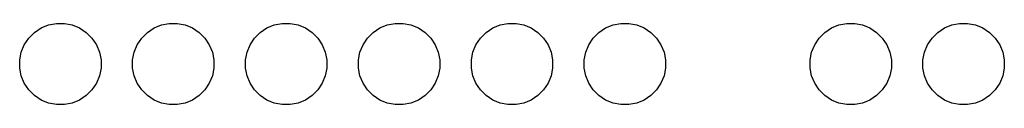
# Model space of a CAD drawing. Extents: x 4.66 to 8.46, y -5.32 to -3.29.
# Tile 5 of 6: x 6.564 to 7.436, y -3.386 to -3.314. Entities that reach past the tile are written whole.
import ezdxf

# ---------------------------------------------------------------- set-up
doc = ezdxf.new("R2010")
doc.units = 0
doc.header["$MEASUREMENT"] = 0
doc.layers.add('BLACK', color=7, linetype='CONTINUOUS')

msp = doc.modelspace()

# ---------------------------------------------------------------- linework, layer by layer
at = {"layer": 'BLACK', "linetype": 'CONTINUOUS'}
for p, q in [((6.57203, -3.32705), (6.57705, -3.32203)), ((6.57705, -3.32203), (6.58294, -3.31809)), ((6.58294, -3.31809), (6.5895, -3.31538)), ((6.5895, -3.31538), (6.59645, -3.31399)), ((6.59645, -3.31399), (6.60355, -3.31399)), ((6.60355, -3.31399), (6.6105, -3.31538)), ((6.6105, -3.31538), (6.61706, -3.31809)), ((6.61706, -3.31809), (6.62295, -3.32203)), ((6.62295, -3.32203), (6.62797, -3.32705)), ((6.67203, -3.32705), (6.67705, -3.32203)), ((6.67705, -3.32203), (6.68294, -3.31809)), ((6.68294, -3.31809), (6.6895, -3.31538)), ((6.6895, -3.31538), (6.69645, -3.31399)), ((6.69645, -3.31399), (6.70355, -3.31399)), ((6.70355, -3.31399), (6.7105, -3.31538)), ((6.7105, -3.31538), (6.71706, -3.31809)), ((6.71706, -3.31809), (6.72295, -3.32203)), ((6.72295, -3.32203), (6.72797, -3.32705)), ((6.77203, -3.32705), (6.77705, -3.32203)), ((6.77705, -3.32203), (6.78294, -3.31809)), ((6.78294, -3.31809), (6.7895, -3.31538)), ((6.7895, -3.31538), (6.79645, -3.31399)), ((6.79645, -3.31399), (6.80355, -3.31399)), ((6.80355, -3.31399), (6.8105, -3.31538)), ((6.8105, -3.31538), (6.81706, -3.31809)), ((6.81706, -3.31809), (6.82295, -3.32203)), ((6.82295, -3.32203), (6.82797, -3.32705)), ((6.87203, -3.32705), (6.87705, -3.32203)), ((6.87705, -3.32203), (6.88294, -3.31809)), ((6.88294, -3.31809), (6.8895, -3.31538)), ((6.8895, -3.31538), (6.89645, -3.31399)), ((6.89645, -3.31399), (6.90355, -3.31399)), ((6.90355, -3.31399), (6.9105, -3.31538)), ((6.9105, -3.31538), (6.91706, -3.31809)), ((6.91706, -3.31809), (6.92295, -3.32203)), ((6.92295, -3.32203), (6.92797, -3.32705)), ((6.97203, -3.32705), (6.97705, -3.32203)), ((6.97705, -3.32203), (6.98294, -3.31809)), ((6.98294, -3.31809), (6.9895, -3.31538)), ((6.9895, -3.31538), (6.99645, -3.31399)), ((6.99645, -3.31399), (7.00355, -3.31399)), ((7.00355, -3.31399), (7.0105, -3.31538)), ((7.0105, -3.31538), (7.01706, -3.31809)), ((7.01706, -3.31809), (7.02295, -3.32203)), ((7.02295, -3.32203), (7.02797, -3.32705)), ((7.07203, -3.32705), (7.07705, -3.32203)), ((7.07705, -3.32203), (7.08294, -3.31809)), ((7.08294, -3.31809), (7.0895, -3.31538)), ((7.0895, -3.31538), (7.09645, -3.31399)), ((7.09645, -3.31399), (7.10355, -3.31399)), ((7.10355, -3.31399), (7.1105, -3.31538)), ((7.1105, -3.31538), (7.11706, -3.31809)), ((7.11706, -3.31809), (7.12295, -3.32203)), ((7.12295, -3.32203), (7.12797, -3.32705)), ((7.27203, -3.32705), (7.27705, -3.32203)), ((7.27705, -3.32203), (7.28294, -3.31809)), ((7.28294, -3.31809), (7.2895, -3.31538)), ((7.2895, -3.31538), (7.29645, -3.31399)), ((7.29645, -3.31399), (7.30355, -3.31399)), ((7.30355, -3.31399), (7.3105, -3.31538)), ((7.3105, -3.31538), (7.31706, -3.31809)), ((7.31706, -3.31809), (7.32295, -3.32203)), ((7.32295, -3.32203), (7.32797, -3.32705)), ((7.37203, -3.32705), (7.37705, -3.32203)), ((7.37705, -3.32203), (7.38294, -3.31809)), ((7.38294, -3.31809), (7.3895, -3.31538)), ((7.3895, -3.31538), (7.39645, -3.31399)), ((7.39645, -3.31399), (7.40355, -3.31399)), ((7.40355, -3.31399), (7.4105, -3.31538)), ((7.4105, -3.31538), (7.41706, -3.31809)), ((7.41706, -3.31809), (7.42295, -3.32203)), ((7.42295, -3.32203), (7.42797, -3.32705)), ((6.56809, -3.33294), (6.57203, -3.32705)), ((6.62797, -3.32705), (6.63191, -3.33294)), ((6.66809, -3.33294), (6.67203, -3.32705)), ((6.72797, -3.32705), (6.73191, -3.33294)), ((6.76809, -3.33294), (6.77203, -3.32705)), ((6.82797, -3.32705), (6.83191, -3.33294)), ((6.86809, -3.33294), (6.87203, -3.32705)), ((6.92797, -3.32705), (6.93191, -3.33294)), ((6.96809, -3.33294), (6.97203, -3.32705)), ((7.02797, -3.32705), (7.03191, -3.33294)), ((7.06809, -3.33294), (7.07203, -3.32705)), ((7.12797, -3.32705), (7.13191, -3.33294)), ((7.26809, -3.33294), (7.27203, -3.32705)), ((7.32797, -3.32705), (7.33191, -3.33294)), ((7.36809, -3.33294), (7.37203, -3.32705)), ((7.42797, -3.32705), (7.43191, -3.33294)), ((6.56399, -3.34645), (6.56538, -3.3395)), ((6.56538, -3.3395), (6.56809, -3.33294)), ((6.63191, -3.33294), (6.63462, -3.3395)), ((6.63462, -3.3395), (6.63601, -3.34645)), ((6.66399, -3.34645), (6.66538, -3.3395)), ((6.66538, -3.3395), (6.66809, -3.33294)), ((6.73191, -3.33294), (6.73462, -3.3395)), ((6.73462, -3.3395), (6.73601, -3.34645)), ((6.76399, -3.34645), (6.76538, -3.3395)), ((6.76538, -3.3395), (6.76809, -3.33294)), ((6.83191, -3.33294), (6.83462, -3.3395)), ((6.83462, -3.3395), (6.83601, -3.34645)), ((6.86399, -3.34645), (6.86538, -3.3395)), ((6.86538, -3.3395), (6.86809, -3.33294)), ((6.93191, -3.33294), (6.93462, -3.3395)), ((6.93462, -3.3395), (6.93601, -3.34645)), ((6.96399, -3.34645), (6.96538, -3.3395)), ((6.96538, -3.3395), (6.96809, -3.33294)), ((7.03191, -3.33294), (7.03462, -3.3395)), ((7.03462, -3.3395), (7.03601, -3.34645)), ((7.06399, -3.34645), (7.06538, -3.3395)), ((7.06538, -3.3395), (7.06809, -3.33294)), ((7.13191, -3.33294), (7.13462, -3.3395)), ((7.13462, -3.3395), (7.13601, -3.34645)), ((7.26399, -3.34645), (7.26538, -3.3395)), ((7.26538, -3.3395), (7.26809, -3.33294)), ((7.33191, -3.33294), (7.33462, -3.3395)), ((7.33462, -3.3395), (7.33601, -3.34645)), ((7.36399, -3.34645), (7.36538, -3.3395)), ((7.36538, -3.3395), (7.36809, -3.33294)), ((7.43191, -3.33294), (7.43462, -3.3395)), ((7.43462, -3.3395), (7.43601, -3.34645)), ((6.56399, -3.35355), (6.56399, -3.34645)), ((6.63601, -3.34645), (6.63601, -3.35355)), ((6.66399, -3.35355), (6.66399, -3.34645)), ((6.73601, -3.34645), (6.73601, -3.35355)), ((6.76399, -3.35355), (6.76399, -3.34645)), ((6.83601, -3.34645), (6.83601, -3.35355)), ((6.86399, -3.35355), (6.86399, -3.34645)), ((6.93601, -3.34645), (6.93601, -3.35355)), ((6.96399, -3.35355), (6.96399, -3.34645)), ((7.03601, -3.34645), (7.03601, -3.35355)), ((7.06399, -3.35355), (7.06399, -3.34645)), ((7.13601, -3.34645), (7.13601, -3.35355)), ((7.26399, -3.35355), (7.26399, -3.34645)), ((7.33601, -3.34645), (7.33601, -3.35355)), ((7.36399, -3.35355), (7.36399, -3.34645)), ((7.43601, -3.34645), (7.43601, -3.35355)), ((6.56538, -3.3605), (6.56399, -3.35355)), ((6.63601, -3.35355), (6.63462, -3.3605)), ((6.66538, -3.3605), (6.66399, -3.35355)), ((6.73601, -3.35355), (6.73462, -3.3605)), ((6.76538, -3.3605), (6.76399, -3.35355)), ((6.83601, -3.35355), (6.83462, -3.3605)), ((6.86538, -3.3605), (6.86399, -3.35355)), ((6.93601, -3.35355), (6.93462, -3.3605)), ((6.96538, -3.3605), (6.96399, -3.35355)), ((7.03601, -3.35355), (7.03462, -3.3605)), ((7.06538, -3.3605), (7.06399, -3.35355)), ((7.13601, -3.35355), (7.13462, -3.3605)), ((7.26538, -3.3605), (7.26399, -3.35355)), ((7.33601, -3.35355), (7.33462, -3.3605)), ((7.36538, -3.3605), (7.36399, -3.35355)), ((7.43601, -3.35355), (7.43462, -3.3605)), ((6.56809, -3.36706), (6.56538, -3.3605)), ((6.63462, -3.3605), (6.63191, -3.36706)), ((6.66809, -3.36706), (6.66538, -3.3605)), ((6.73462, -3.3605), (6.73191, -3.36706)), ((6.76809, -3.36706), (6.76538, -3.3605)), ((6.83462, -3.3605), (6.83191, -3.36706)), ((6.86809, -3.36706), (6.86538, -3.3605)), ((6.93462, -3.3605), (6.93191, -3.36706)), ((6.96809, -3.36706), (6.96538, -3.3605)), ((7.03462, -3.3605), (7.03191, -3.36706)), ((7.06809, -3.36706), (7.06538, -3.3605)), ((7.13462, -3.3605), (7.13191, -3.36706)), ((7.26809, -3.36706), (7.26538, -3.3605)), ((7.33462, -3.3605), (7.33191, -3.36706)), ((7.36809, -3.36706), (7.36538, -3.3605)), ((7.43462, -3.3605), (7.43191, -3.36706)), ((6.57203, -3.37295), (6.56809, -3.36706)), ((6.57705, -3.37797), (6.57203, -3.37295)), ((6.62797, -3.37295), (6.62295, -3.37797)), ((6.63191, -3.36706), (6.62797, -3.37295)), ((6.67203, -3.37295), (6.66809, -3.36706)), ((6.67705, -3.37797), (6.67203, -3.37295)), ((6.72797, -3.37295), (6.72295, -3.37797)), ((6.73191, -3.36706), (6.72797, -3.37295)), ((6.77203, -3.37295), (6.76809, -3.36706)), ((6.77705, -3.37797), (6.77203, -3.37295)), ((6.82797, -3.37295), (6.82295, -3.37797)), ((6.83191, -3.36706), (6.82797, -3.37295)), ((6.87203, -3.37295), (6.86809, -3.36706)), ((6.87705, -3.37797), (6.87203, -3.37295)), ((6.92797, -3.37295), (6.92295, -3.37797)), ((6.93191, -3.36706), (6.92797, -3.37295)), ((6.97203, -3.37295), (6.96809, -3.36706)), ((6.97705, -3.37797), (6.97203, -3.37295)), ((7.02797, -3.37295), (7.02295, -3.37797)), ((7.03191, -3.36706), (7.02797, -3.37295)), ((7.07203, -3.37295), (7.06809, -3.36706)), ((7.07705, -3.37797), (7.07203, -3.37295)), ((7.12797, -3.37295), (7.12295, -3.37797)), ((7.13191, -3.36706), (7.12797, -3.37295)), ((7.27203, -3.37295), (7.26809, -3.36706)), ((7.27705, -3.37797), (7.27203, -3.37295)), ((7.32797, -3.37295), (7.32295, -3.37797)), ((7.33191, -3.36706), (7.32797, -3.37295)), ((7.37203, -3.37295), (7.36809, -3.36706)), ((7.37705, -3.37797), (7.37203, -3.37295)), ((7.42797, -3.37295), (7.42295, -3.37797)), ((7.43191, -3.36706), (7.42797, -3.37295)), ((6.58294, -3.38191), (6.57705, -3.37797)), ((6.5895, -3.38462), (6.58294, -3.38191)), ((6.61706, -3.38191), (6.6105, -3.38462)), ((6.62295, -3.37797), (6.61706, -3.38191)), ((6.68294, -3.38191), (6.67705, -3.37797)), ((6.6895, -3.38462), (6.68294, -3.38191)), ((6.71706, -3.38191), (6.7105, -3.38462)), ((6.72295, -3.37797), (6.71706, -3.38191)), ((6.78294, -3.38191), (6.77705, -3.37797)), ((6.7895, -3.38462), (6.78294, -3.38191)), ((6.81706, -3.38191), (6.8105, -3.38462)), ((6.82295, -3.37797), (6.81706, -3.38191)), ((6.88294, -3.38191), (6.87705, -3.37797)), ((6.8895, -3.38462), (6.88294, -3.38191)), ((6.91706, -3.38191), (6.9105, -3.38462)), ((6.92295, -3.37797), (6.91706, -3.38191)), ((6.98294, -3.38191), (6.97705, -3.37797)), ((6.9895, -3.38462), (6.98294, -3.38191)), ((7.01706, -3.38191), (7.0105, -3.38462)), ((7.02295, -3.37797), (7.01706, -3.38191)), ((7.08294, -3.38191), (7.07705, -3.37797)), ((7.0895, -3.38462), (7.08294, -3.38191)), ((7.11706, -3.38191), (7.1105, -3.38462)), ((7.12295, -3.37797), (7.11706, -3.38191)), ((7.28294, -3.38191), (7.27705, -3.37797)), ((7.2895, -3.38462), (7.28294, -3.38191)), ((7.31706, -3.38191), (7.3105, -3.38462)), ((7.32295, -3.37797), (7.31706, -3.38191)), ((7.38294, -3.38191), (7.37705, -3.37797)), ((7.3895, -3.38462), (7.38294, -3.38191)), ((7.41706, -3.38191), (7.4105, -3.38462)), ((7.42295, -3.37797), (7.41706, -3.38191)), ((6.59645, -3.38601), (6.5895, -3.38462)), ((6.60355, -3.38601), (6.59645, -3.38601)), ((6.6105, -3.38462), (6.60355, -3.38601)), ((6.69645, -3.38601), (6.6895, -3.38462)), ((6.70355, -3.38601), (6.69645, -3.38601)), ((6.7105, -3.38462), (6.70355, -3.38601)), ((6.79645, -3.38601), (6.7895, -3.38462)), ((6.80355, -3.38601), (6.79645, -3.38601)), ((6.8105, -3.38462), (6.80355, -3.38601)), ((6.89645, -3.38601), (6.8895, -3.38462)), ((6.90355, -3.38601), (6.89645, -3.38601)), ((6.9105, -3.38462), (6.90355, -3.38601)), ((6.99645, -3.38601), (6.9895, -3.38462)), ((7.00355, -3.38601), (6.99645, -3.38601)), ((7.0105, -3.38462), (7.00355, -3.38601)), ((7.09645, -3.38601), (7.0895, -3.38462)), ((7.10355, -3.38601), (7.09645, -3.38601)), ((7.1105, -3.38462), (7.10355, -3.38601)), ((7.29645, -3.38601), (7.2895, -3.38462)), ((7.30355, -3.38601), (7.29645, -3.38601)), ((7.3105, -3.38462), (7.30355, -3.38601)), ((7.39645, -3.38601), (7.3895, -3.38462)), ((7.40355, -3.38601), (7.39645, -3.38601)), ((7.4105, -3.38462), (7.40355, -3.38601))]:
    msp.add_line(p, q, dxfattribs=at)

doc.saveas('drawing.dxf')
